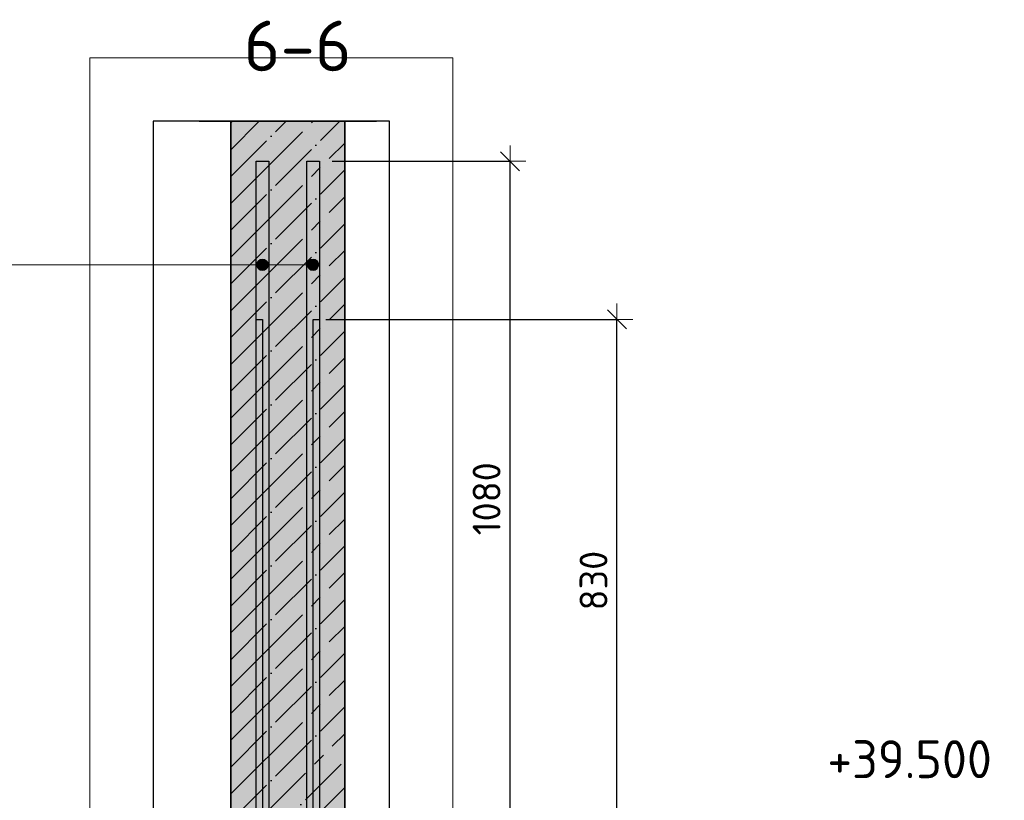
# Model space of a CAD drawing. Header units: millimetres. Extents: x -2995 to 60896, y -2809 to 57831.
# Tile 69 of 169: x 26279 to 27834, y 55633 to 56866. Entities that reach past the tile are written whole.
import ezdxf

# ---------------------------------------------------------------- set-up
doc = ezdxf.new("R2010")
doc.units = ezdxf.units.MM
doc.header["$PDMODE"] = 65
doc.linetypes.add('______11', pattern=[100, 80, -10, 0, -10])
doc.linetypes.add('______5', pattern=[220, 160, -20, 20, -20])
for name, color, linetype, lineweight in [('Standard', 7, 'Continuous', 25), ('Арм.стержн. вертикальными 1', 22, 'Continuous', 35), ('Высотная отметки_ общее', 7, 'Continuous', 13), ('Размерная линия_ общее', 7, 'Continuous', 13)]:
    doc.layers.add(name, color=color, linetype=linetype, lineweight=lineweight)
doc.layers.add('Арм.стержн. вертикальными 2', color=7, linetype='Continuous', lineweight=35, true_color=0x006e00)
doc.styles.add('ISOCPEUR', font='ISOCPEUR')
doc.dimstyles.new('DIMSTYLE_5', dxfattribs={"dimtxt": 44, "dimasz": 50, "dimexe": 0, "dimexo": 0, "dimgap": 22, "dimtad": 2, "dimdec": 0, "dimrnd": 5, "dimzin": 12, "dimdsep": 46, "dimtxsty": 'ISOCPEUR', "dimblk1": 'ALL_ML_STRICH', "dimblk2": 'ALL_ML_STRICH', "dimsah": 1, "dimcen": 0, "dimclrd": 7, "dimclre": 256, "dimclrt": 7, "dimadec": 0, "dimazin": 0, "dimtfac": 1, "dimtdec": 0, "dimtix": 1, "dimtmove": 2, "dimatfit": 3, "dimfxl": 0, "dimtzin": 0, "dimlwd": 0, "dimlwe": -3, "dimarcsym": 0})

# ---------------------------------------------------------------- blocks, each defined once
blk = doc.blocks.new('ALL_ML_STRICH')
at = {"color": 0, "linetype": 'ByBlock', "lineweight": -2}
for p, q in [((0, -0.5), (0, 0.5)), ((-1, 0), (0.5, 0)), ((-0.3, -0.3), (0.3, 0.3))]:
    blk.add_line(p, q, dxfattribs=at)
blk = doc.blocks.new('*D282')
at = {"layer": 'DEFPOINTS', "color": 7, "linetype": 'Continuous', "lineweight": 13, "transparency": 33554687}
for p in [(26742.3, 56392.6), (26792.3, 55562.6), (27222.3, 55562.6)]:
    blk.add_point(p, dxfattribs=at)
at = {"layer": 'Размерная линия_ общее', "color": 253, "linetype": 'Continuous', "lineweight": -2, "true_color": 0xa0a0a0, "transparency": 33554687}
for p, q in [((26762.3, 56392.6), (27222.3, 56392.6)), ((26812.3, 55562.6), (27222.3, 55562.6))]:
    blk.add_line(p, q, dxfattribs=at)
at = {"layer": 'Размерная линия_ общее', "color": 7, "linetype": 'Continuous', "lineweight": -2, "transparency": 33554687}
blk.add_line((27222.3, 55562.6), (27222.3, 56392.6), dxfattribs=at)
at = {"layer": 'Размерная линия_ общее', "color": 7, "linetype": 'Continuous', "lineweight": 13, "transparency": 33554687, "xscale": 50, "yscale": 50, "zscale": 50}
for p, rotation in [((27222.3, 56392.6), 90), ((27222.3, 55562.6), 270)]:
    blk.add_blockref('ALL_ML_STRICH', p, dxfattribs=dict(at, rotation=rotation))
at = {"layer": 'Размерная линия_ общее', "color": 7, "linetype": 'Continuous', "lineweight": 13, "transparency": 33554687, "insert": (27185.3, 55979.8), "char_height": 44, "width": 132, "attachment_point": 5, "rotation": 90, "style": 'ISOCPEUR'}
blk.add_mtext('\\A1;{830}', dxfattribs=at)
blk = doc.blocks.new('*D285')
at = {"layer": 'DEFPOINTS', "color": 7, "linetype": 'Continuous', "lineweight": 13, "transparency": 33554687}
for p in [(26752.3, 56642.6), (26792.3, 55562.6), (27053.4, 55562.6)]:
    blk.add_point(p, dxfattribs=at)
at = {"layer": 'Размерная линия_ общее', "color": 253, "linetype": 'Continuous', "lineweight": -2, "true_color": 0xa0a0a0, "transparency": 33554687}
for p, q in [((26772.3, 56642.6), (27053.4, 56642.6)), ((26812.3, 55562.6), (27053.4, 55562.6))]:
    blk.add_line(p, q, dxfattribs=at)
at = {"layer": 'Размерная линия_ общее', "color": 7, "linetype": 'Continuous', "lineweight": -2, "transparency": 33554687}
blk.add_line((27053.4, 55562.6), (27053.4, 56642.6), dxfattribs=at)
at = {"layer": 'Размерная линия_ общее', "color": 7, "linetype": 'Continuous', "lineweight": 13, "transparency": 33554687, "xscale": 50, "yscale": 50, "zscale": 50}
for p, rotation in [((27053.4, 56642.6), 90), ((27053.4, 55562.6), 270)]:
    blk.add_blockref('ALL_ML_STRICH', p, dxfattribs=dict(at, rotation=rotation))
at = {"layer": 'Размерная линия_ общее', "color": 7, "linetype": 'Continuous', "lineweight": 13, "transparency": 33554687, "insert": (27016.4, 56109.2), "char_height": 44, "width": 176, "attachment_point": 5, "rotation": 90, "style": 'ISOCPEUR'}
blk.add_mtext('\\A1;{1080}', dxfattribs=at)
blk = doc.blocks.new('COMPLEX_ELEVATIONDIM_12')
at = {"layer": 'Высотная отметки_ общее', "color": 7, "linetype": 'Continuous', "lineweight": 13, "transparency": 33554687, "insert": (27554.6, 55667.6), "char_height": 60, "width": 298.477, "attachment_point": 7, "style": 'ISOCPEUR'}
blk.add_mtext('\\W0.96;+39.500', dxfattribs=at)

msp = doc.modelspace()

# ---------------------------------------------------------------- hatches: boundary and pattern name
at = {"layer": 'Standard', "linetype": 'Continuous', "lineweight": -3, "true_color": 0xc7c7c7, "transparency": 33554687}
msp.add_hatch(color=9, dxfattribs=at).paths.add_polyline_path([(26612.3, 55562.6), (26792.3, 55562.6), (26792.3, 56705.9), (26612.3, 56705.9)])
at = {"layer": 'Арм.стержн. вертикальными 2', "linetype": 'Continuous', "lineweight": 13, "transparency": 33554687}
for points in [[(26654.6, 56474.5), (26654.6, 56483.5), (26653.3, 56479)], [(26654.6, 56474.5), (26654.6, 56483.5), (26653.3, 56479)], [(26654.6, 56474.5), (26654.6, 56483.5), (26653.3, 56479)], [(26654.6, 56483.5), (26657.8, 56471.3), (26657.8, 56486.8)], [(26654.6, 56483.5), (26657.8, 56471.3), (26657.8, 56486.8)], [(26654.6, 56483.5), (26657.8, 56471.3), (26657.8, 56486.8)], [(26654.6, 56483.5), (26654.6, 56474.5), (26657.8, 56471.3)], [(26654.6, 56483.5), (26654.6, 56474.5), (26657.8, 56471.3)], [(26654.6, 56483.5), (26654.6, 56474.5), (26657.8, 56471.3)], [(26657.8, 56486.8), (26662.3, 56470), (26662.3, 56488)], [(26657.8, 56486.8), (26662.3, 56470), (26662.3, 56488)], [(26657.8, 56486.8), (26662.3, 56470), (26662.3, 56488)], [(26657.8, 56486.8), (26657.8, 56471.3), (26662.3, 56470)], [(26657.8, 56486.8), (26657.8, 56471.3), (26662.3, 56470)], [(26657.8, 56486.8), (26657.8, 56471.3), (26662.3, 56470)], [(26662.3, 56488), (26662.3, 56470), (26666.8, 56471.3)], [(26662.3, 56488), (26666.8, 56471.3), (26666.8, 56486.8)], [(26662.3, 56488), (26662.3, 56470), (26666.8, 56471.3)], [(26662.3, 56488), (26666.8, 56471.3), (26666.8, 56486.8)], [(26662.3, 56488), (26662.3, 56470), (26666.8, 56471.3)], [(26662.3, 56488), (26666.8, 56471.3), (26666.8, 56486.8)], [(26666.8, 56486.8), (26666.8, 56471.3), (26670.1, 56474.5)], [(26666.8, 56486.8), (26670.1, 56474.5), (26670.1, 56483.5)], [(26666.8, 56486.8), (26666.8, 56471.3), (26670.1, 56474.5)], [(26666.8, 56486.8), (26670.1, 56474.5), (26670.1, 56483.5)], [(26666.8, 56486.8), (26666.8, 56471.3), (26670.1, 56474.5)], [(26666.8, 56486.8), (26670.1, 56474.5), (26670.1, 56483.5)], [(26670.1, 56483.5), (26670.1, 56474.5), (26671.3, 56479)], [(26670.1, 56483.5), (26670.1, 56474.5), (26671.3, 56479)], [(26670.1, 56483.5), (26670.1, 56474.5), (26671.3, 56479)], [(26734.6, 56474.5), (26734.6, 56483.5), (26733.3, 56479)], [(26734.6, 56474.5), (26734.6, 56483.5), (26733.3, 56479)], [(26734.6, 56474.5), (26734.6, 56483.5), (26733.3, 56479)], [(26734.6, 56483.5), (26737.8, 56471.3), (26737.8, 56486.8)], [(26734.6, 56483.5), (26737.8, 56471.3), (26737.8, 56486.8)], [(26734.6, 56483.5), (26737.8, 56471.3), (26737.8, 56486.8)], [(26734.6, 56483.5), (26734.6, 56474.5), (26737.8, 56471.3)], [(26734.6, 56483.5), (26734.6, 56474.5), (26737.8, 56471.3)], [(26734.6, 56483.5), (26734.6, 56474.5), (26737.8, 56471.3)], [(26737.8, 56486.8), (26742.3, 56470), (26742.3, 56488)], [(26737.8, 56486.8), (26742.3, 56470), (26742.3, 56488)], [(26737.8, 56486.8), (26742.3, 56470), (26742.3, 56488)], [(26737.8, 56486.8), (26737.8, 56471.3), (26742.3, 56470)], [(26737.8, 56486.8), (26737.8, 56471.3), (26742.3, 56470)], [(26737.8, 56486.8), (26737.8, 56471.3), (26742.3, 56470)], [(26742.3, 56488), (26742.3, 56470), (26746.8, 56471.3)], [(26742.3, 56488), (26746.8, 56471.3), (26746.8, 56486.8)], [(26742.3, 56488), (26742.3, 56470), (26746.8, 56471.3)], [(26742.3, 56488), (26746.8, 56471.3), (26746.8, 56486.8)], [(26742.3, 56488), (26742.3, 56470), (26746.8, 56471.3)], [(26742.3, 56488), (26746.8, 56471.3), (26746.8, 56486.8)], [(26746.8, 56486.8), (26746.8, 56471.3), (26750.1, 56474.5)], [(26746.8, 56486.8), (26750.1, 56474.5), (26750.1, 56483.5)], [(26746.8, 56486.8), (26746.8, 56471.3), (26750.1, 56474.5)], [(26746.8, 56486.8), (26750.1, 56474.5), (26750.1, 56483.5)], [(26746.8, 56486.8), (26746.8, 56471.3), (26750.1, 56474.5)], [(26746.8, 56486.8), (26750.1, 56474.5), (26750.1, 56483.5)], [(26750.1, 56483.5), (26750.1, 56474.5), (26751.3, 56479)], [(26750.1, 56483.5), (26750.1, 56474.5), (26751.3, 56479)], [(26750.1, 56483.5), (26750.1, 56474.5), (26751.3, 56479)]]:
    msp.add_hatch(color=7, dxfattribs=at).paths.add_polyline_path(points)

# ---------------------------------------------------------------- linework, layer by layer
at = {"color": 52, "linetype": 'Continuous', "lineweight": -3, "transparency": 33554687}
for p, q in [((26489.8, 56705.9), (26489.8, 52093.5)), ((26863.1, 56705.9), (26489.8, 56705.9)), ((26489.8, 56705.9), (26489.8, 52093.5)), ((26863.1, 56705.9), (26489.8, 56705.9)), ((26863.1, 52093.5), (26863.1, 56705.9)), ((26863.1, 52093.5), (26863.1, 56705.9))]:
    msp.add_line(p, q, dxfattribs=at)
at = {"layer": 'Standard', "color": 7, "linetype": 'Continuous', "lineweight": 25, "transparency": 33554687}
msp.add_line((26562.3, 56705.9), (26842.3, 56705.9), dxfattribs=at)
at = {"layer": 'Standard', "color": 253, "linetype": '______11', "lineweight": -3, "true_color": 0xababab, "transparency": 33554687}
for p, q in [((26612.3, 56533.6), (26784.6, 56705.9)), ((26612.3, 56618.5), (26699.7, 56705.9)), ((26612.3, 56703.3), (26614.9, 56705.9)), ((26612.3, 56448.8), (26792.3, 56628.8)), ((26612.3, 56363.9), (26792.3, 56543.9)), ((26612.3, 56279.1), (26792.3, 56459.1)), ((26612.3, 56194.2), (26792.3, 56374.2)), ((26612.3, 56109.3), (26792.3, 56289.3)), ((26612.3, 56024.5), (26792.3, 56204.5)), ((26612.3, 55939.6), (26792.3, 56119.6)), ((26612.3, 55854.8), (26792.3, 56034.8)), ((26612.3, 55769.9), (26792.3, 55949.9)), ((26612.3, 55685.1), (26792.3, 55865.1)), ((26612.3, 55600.2), (26792.3, 55780.2)), ((26659.5, 55562.6), (26792.3, 55695.4))]:
    msp.add_line(p, q, dxfattribs=at)
at = {"layer": 'Standard', "color": 253, "linetype": '______5', "lineweight": -3, "true_color": 0xababab, "transparency": 33554687}
for p, q in [((26612.3, 56576), (26742.2, 56705.9)), ((26612.3, 56660.9), (26657.3, 56705.9)), ((26612.3, 56491.2), (26792.3, 56671.2)), ((26612.3, 56406.3), (26792.3, 56586.3)), ((26612.3, 56321.5), (26792.3, 56501.5)), ((26612.3, 56236.6), (26792.3, 56416.6)), ((26612.3, 56151.8), (26792.3, 56331.8)), ((26612.3, 56066.9), (26792.3, 56246.9)), ((26612.3, 55982.1), (26792.3, 56162.1)), ((26612.3, 55897.2), (26792.3, 56077.2)), ((26612.3, 55812.4), (26792.3, 55992.4)), ((26612.3, 55727.5), (26792.3, 55907.5)), ((26612.3, 55642.7), (26792.3, 55822.7)), ((26617.1, 55562.6), (26792.3, 55737.8)), ((26701.9, 55562.6), (26792.3, 55653))]:
    msp.add_line(p, q, dxfattribs=at)
at = {"layer": 'Standard', "color": 7, "linetype": 'Continuous', "lineweight": 35, "transparency": 33554687}
for p, q in [((26612.3, 56705.9), (26612.3, 55562.6)), ((26792.3, 55562.6), (26792.3, 56705.9))]:
    msp.add_line(p, q, dxfattribs=at)
at = {"layer": 'Standard', "color": 7, "linetype": 'Continuous', "lineweight": 13, "transparency": 33554687}
msp.add_lwpolyline([(26389.8, 51993.5), (26963.1, 51993.5), (26963.1, 56805.9), (26389.8, 56805.9), (26389.8, 51993.5)], dxfattribs=at)
at = {"layer": 'Арм.стержн. вертикальными 1', "color": 4, "linetype": 'Continuous', "lineweight": 25, "transparency": 33554687}
for points in [[(26652.3, 52262.6), (26652.3, 56392.6), (26662.3, 56392.6), (26662.3, 52262.6), (26652.3, 52262.6)], [(26652.3, 52262.6), (26652.3, 56392.6), (26662.3, 56392.6), (26662.3, 52262.6), (26652.3, 52262.6)], [(26652.3, 52262.6), (26652.3, 56392.6), (26662.3, 56392.6), (26662.3, 52262.6), (26652.3, 52262.6)], [(26742.3, 52262.6), (26742.3, 56392.6), (26752.3, 56392.6), (26752.3, 52262.6), (26742.3, 52262.6)], [(26742.3, 52262.6), (26742.3, 56392.6), (26752.3, 56392.6), (26752.3, 52262.6), (26742.3, 52262.6)], [(26742.3, 52262.6), (26742.3, 56392.6), (26752.3, 56392.6), (26752.3, 52262.6), (26742.3, 52262.6)]]:
    msp.add_lwpolyline(points, dxfattribs=at)
at = {"layer": 'Арм.стержн. вертикальными 2', "color": 7, "linetype": 'Continuous', "lineweight": 13, "transparency": 33554687}
for p, q in [((25697.6, 56479), (26457.6, 56479)), ((26457.6, 56479), (26662.3, 56479)), ((26457.6, 56479), (26662.3, 56479)), ((26457.6, 56479), (26662.3, 56479)), ((26457.6, 56479), (26742.3, 56479)), ((26457.6, 56479), (26742.3, 56479)), ((26457.6, 56479), (26742.3, 56479)), ((26653.3, 56479), (26653.3, 56479)), ((26653.3, 56479), (26653.3, 56479)), ((26653.3, 56479), (26653.3, 56479)), ((26662.3, 56488), (26662.3, 56488)), ((26662.3, 56488), (26662.3, 56488)), ((26662.3, 56488), (26662.3, 56488)), ((26671.3, 56479), (26671.3, 56479)), ((26671.3, 56479), (26671.3, 56479)), ((26671.3, 56479), (26671.3, 56479)), ((26733.3, 56479), (26733.3, 56479)), ((26733.3, 56479), (26733.3, 56479)), ((26733.3, 56479), (26733.3, 56479)), ((26742.3, 56488), (26742.3, 56488)), ((26742.3, 56488), (26742.3, 56488)), ((26742.3, 56488), (26742.3, 56488)), ((26751.3, 56479), (26751.3, 56479)), ((26751.3, 56479), (26751.3, 56479)), ((26751.3, 56479), (26751.3, 56479)), ((26662.3, 56470), (26662.3, 56470)), ((26662.3, 56470), (26662.3, 56470)), ((26662.3, 56470), (26662.3, 56470)), ((26742.3, 56470), (26742.3, 56470)), ((26742.3, 56470), (26742.3, 56470)), ((26742.3, 56470), (26742.3, 56470))]:
    msp.add_line(p, q, dxfattribs=at)
at = {"layer": 'Арм.стержн. вертикальными 2', "color": 7, "linetype": 'Continuous', "lineweight": 25, "transparency": 33554687}
for points in [[(26672.3, 56642.6), (26672.3, 54302.6), (26652.3, 54302.6), (26652.3, 56642.6), (26672.3, 56642.6)], [(26672.3, 56642.6), (26672.3, 54302.6), (26652.3, 54302.6), (26652.3, 56642.6), (26672.3, 56642.6)], [(26672.3, 56642.6), (26672.3, 54302.6), (26652.3, 54302.6), (26652.3, 56642.6), (26672.3, 56642.6)], [(26752.3, 56642.6), (26752.3, 54302.6), (26732.3, 54302.6), (26732.3, 56642.6), (26752.3, 56642.6)], [(26752.3, 56642.6), (26752.3, 54302.6), (26732.3, 54302.6), (26732.3, 56642.6), (26752.3, 56642.6)], [(26752.3, 56642.6), (26752.3, 54302.6), (26732.3, 54302.6), (26732.3, 56642.6), (26752.3, 56642.6)]]:
    msp.add_lwpolyline(points, dxfattribs=at)
at = {"layer": 'Арм.стержн. вертикальными 2', "color": 7, "linetype": 'Continuous', "lineweight": 13, "transparency": 33554687}
for centre in [(26662.3, 56479), (26662.3, 56479), (26662.3, 56479), (26742.3, 56479), (26742.3, 56479), (26742.3, 56479)]:
    msp.add_circle(centre, 9, dxfattribs=at)

# ---------------------------------------------------------------- block references
at = {"layer": 'Высотная отметки_ общее', "color": 7, "linetype": 'Continuous', "lineweight": 13, "transparency": 33554687}
msp.add_blockref('COMPLEX_ELEVATIONDIM_12', (0, 0), dxfattribs=at)

# ---------------------------------------------------------------- texts
at = {"layer": 'Standard', "color": 7, "linetype": 'Continuous', "lineweight": 13, "transparency": 33554687, "insert": (26632.8, 56784.9), "char_height": 80, "width": 204.522, "attachment_point": 7, "style": 'ISOCPEUR'}
msp.add_mtext('\\A1;{\\fISOCPEUR|i0|b0;\\H80.000000;\\W1.000000;\\C7;6-6}\\P', dxfattribs=at)

# ---------------------------------------------------------------- dimensions: what is measured, and where the dimension line sits
at = {"layer": 'Размерная линия_ общее', "color": 7, "linetype": 'Continuous', "lineweight": 13, "transparency": 33554687}
for base, p2, picture, middle in [((27053.4, 56642.6), (26772.3, 56642.6), '*D285', (27016.4, 56109.2)), ((27222.3, 56392.6), (26762.3, 56392.6), '*D282', (27185.3, 55979.8))]:
    dim = msp.add_linear_dim(base=base, p1=(26812.3, 55562.6), p2=p2, angle=90, dimstyle='DIMSTYLE_5', override={"dimpost": '<>', "dimclrd": 7, "dimclre": 253, "dimclrt": 7, "dimlwd": 0, "dimlwe": 65533}, dxfattribs=at)
    dim.commit()
    dim.dimension.update_dxf_attribs({"geometry": picture, "text_midpoint": middle, "dimtype": 160})

doc.saveas('drawing.dxf')
